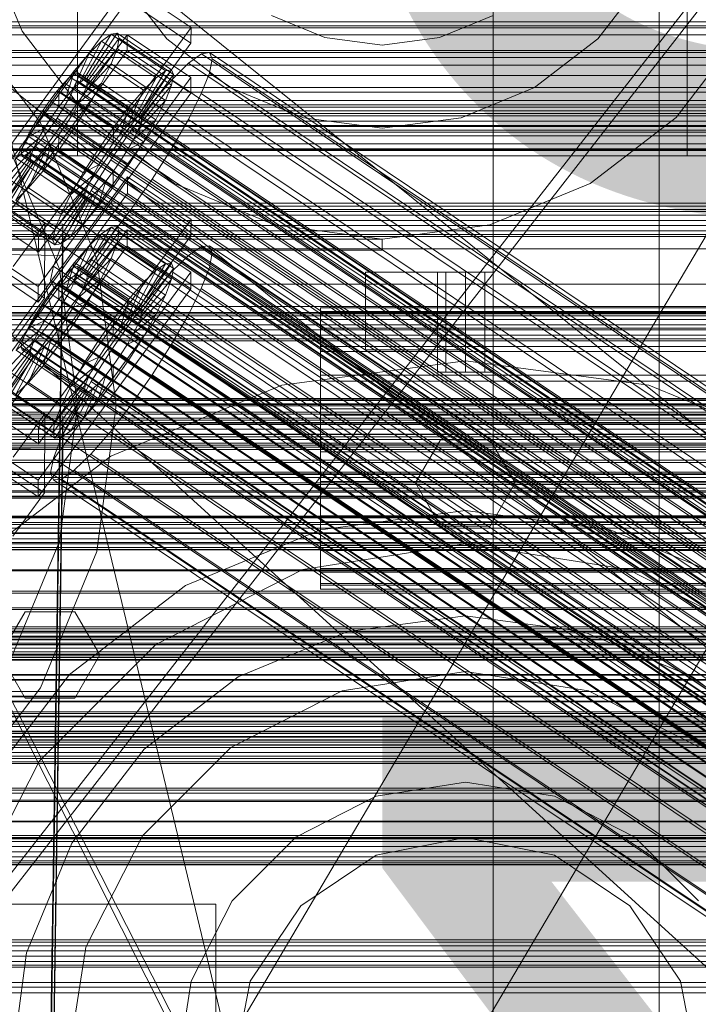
# Model space of a CAD drawing. Header units: millimetres. Extents: x -2233 to 65662, y -50530 to 6847.
# Tile 122 of 256: x -365 to -243, y -34238 to -34060. Entities that reach past the tile are written whole.
import ezdxf

# ---------------------------------------------------------------- set-up
doc = ezdxf.new("R2010")
doc.units = ezdxf.units.MM
for name, color, linetype, lineweight in [('COTAS_O', 1, 'Continuous', 0), ('frontal_briquetadora', 7, 'Continuous', 0), ('frontal_C01', 7, 'Continuous', 0), ('frontal_C02', 7, 'Continuous', 0), ('frontal_C03', 7, 'Continuous', 0), ('frontal_dosificador', 7, 'Continuous', 0), ('frontal_mezcladora', 7, 'Continuous', 0), ('frontal_secador', 7, 'Continuous', 0)]:
    doc.layers.add(name, color=color, linetype=linetype, lineweight=lineweight)
doc.dimstyles.new('R19_100', dxfattribs={"dimtxt": 250, "dimasz": 150, "dimexe": 150, "dimexo": 80, "dimgap": 100, "dimtad": 1, "dimtih": 1, "dimtoh": 1, "dimdsep": 46, "dimcen": 0.09, "dimadec": 0, "dimazin": 0, "dimtfac": 1, "dimtdec": 4, "dimtofl": 0, "dimtmove": 0, "dimatfit": 3, "dimfxl": 1, "dimtolj": 1, "dimtzin": 0, "dimarcsym": 0})

# ---------------------------------------------------------------- blocks, each defined once
blk = doc.blocks.new('DIM_R32_39')
at = {"layer": 'COTAS_O'}
for p, q in [((-1725, -33700), (-1575, -33655)), ((1725, -33700), (1575, -33655)), ((-1725, -34400), (-1725, -33700)), ((-1725, -33700), (1725, -33700)), ((-1725, -33700), (-1575, -33745)), ((1725, -33700), (1575, -33745)), ((1725, -34400), (1725, -33700))]:
    blk.add_line(p, q, dxfattribs=at)
blk.add_text('3450 O', height=250, dxfattribs=at).set_placement((0, -33600))
blk = doc.blocks.new('DIM_R32_42')
at = {"layer": 'COTAS_O'}
for p, q in [((-650, -33700), (50, -33700)), ((50, -33700), (5, -33850)), ((50, -34900), (50, -33700)), ((50, -33700), (95, -33850)), ((50, -34900), (5, -34750)), ((50, -34900), (95, -34750)), ((-650, -34900), (50, -34900))]:
    blk.add_line(p, q, dxfattribs=at)
blk.add_text('1200 O', height=250, rotation=90, dxfattribs=at).set_placement((-50, -34300))
blk = doc.blocks.new('DIM_R32_43')
at = {"layer": 'COTAS_O'}
for p, q in [((-650, -34200), (-500, -34155)), ((650, -34200), (500, -34155)), ((-650, -34900), (-650, -34200)), ((-650, -34200), (650, -34200)), ((-650, -34200), (-500, -34245)), ((650, -34200), (500, -34245)), ((650, -34900), (650, -34200))]:
    blk.add_line(p, q, dxfattribs=at)
blk.add_text('1300 O', height=250, dxfattribs=at).set_placement((0, -34100))

msp = doc.modelspace()

# ---------------------------------------------------------------- linework, layer by layer
at = {"layer": 'frontal_briquetadora'}
for p, q in [((-430, -33820), (-223.45, -34680)), ((-430, -34060), (-210, -34260)), ((-430, -34060), (-210, -34490)), ((-430, -34060), (-210, -34496)), ((-430, -34143), (-188, -34143)), ((-430, -34181.662), (-188, -34181.662))]:
    msp.add_line(p, q, dxfattribs=at)
at = {"layer": 'frontal_C01'}
for p, q in [((-250, -33252.594), (-250, -35948.128)), ((-250, -35952.922), (-250, -33257.389)), ((-373.501, -34091.812), (-345.969, -34054.1)), ((-345.969, -34054.1), (-334.501, -34061.808)), ((-345.981, -34056.923), (-373.513, -34094.634)), ((-334.513, -34064.63), (-345.981, -34056.923)), ((-334.501, -34061.808), (-362.033, -34099.519)), ((-334.501, -34061.808), (-334.513, -34064.63)), ((-373.539, -34100.844), (-346.008, -34063.133)), ((-354.71, -34071.852), (-350.645, -34064.301)), ((-353.892, -34071.255), (-348.918, -34063.039)), ((-353.378, -34071.161), (-347.835, -34062.842)), ((-353.205, -34071.577), (-347.47, -34063.721)), ((-350.645, -34064.301), (-352.899, -34066.54)), ((-348.918, -34063.039), (-350.645, -34064.301)), ((-350.645, -34064.301), (-340.816, -34070.907)), ((-347.835, -34062.842), (-348.918, -34063.039)), ((-348.918, -34063.039), (-339.088, -34069.646)), ((-347.847, -34065.618), (-347.47, -34063.721)), ((-347.835, -34062.842), (-338.005, -34069.448)), ((-347.47, -34063.721), (-347.835, -34062.842)), ((-347.47, -34063.721), (-337.64, -34070.327)), ((-346.02, -34065.955), (-346.008, -34063.133)), ((-346.008, -34063.133), (-334.539, -34070.84)), ((-346.02, -34065.955), (-373.551, -34103.666)), ((-362.045, -34102.342), (-334.513, -34064.63)), ((-353.384, -34072.476), (-347.847, -34065.618)), ((-348.941, -34068.402), (-347.847, -34065.618)), ((-347.847, -34065.618), (-338.017, -34072.224)), ((-334.551, -34073.662), (-346.02, -34065.955)), ((-355.777, -34072.913), (-352.899, -34066.54)), ((-352.899, -34066.54), (-355.525, -34069.605)), ((-352.899, -34066.54), (-343.069, -34073.147)), ((-332.629, -34066.59), (-334.938, -34068.277)), ((-331.181, -34066.326), (-332.629, -34066.59)), ((-332.629, -34066.59), (-148.32, -34190.459)), ((-331.197, -34070.037), (-330.692, -34067.501)), ((-330.692, -34067.501), (-331.181, -34066.326)), ((-331.181, -34066.326), (-146.872, -34190.195)), ((-330.692, -34067.501), (-146.383, -34191.37)), ((-355.525, -34069.605), (-358.345, -34073.285)), ((-357.021, -34074.364), (-355.525, -34069.605)), ((-355.525, -34069.605), (-345.695, -34076.211)), ((-353.902, -34073.795), (-348.941, -34068.402)), ((-350.678, -34071.885), (-348.941, -34068.402)), ((-348.941, -34068.402), (-339.111, -34075.009)), ((-339.088, -34069.646), (-344.062, -34077.861)), ((-338.005, -34069.448), (-343.549, -34077.767)), ((-340.816, -34070.907), (-339.088, -34069.646)), ((-339.088, -34069.646), (-338.005, -34069.448)), ((-338.005, -34069.448), (-337.64, -34070.327)), ((-334.938, -34068.277), (-337.95, -34071.27)), ((-334.938, -34068.277), (-150.629, -34192.146)), ((-334.539, -34070.84), (-362.071, -34108.551)), ((-356.348, -34070.751), (-357.415, -34071.812)), ((-355.53, -34070.154), (-356.348, -34070.751)), ((-356.348, -34070.751), (-142.549, -34214.439)), ((-355.541, -34072.694), (-355.022, -34071.375)), ((-355.017, -34070.06), (-355.53, -34070.154)), ((-355.53, -34070.154), (-141.731, -34213.842)), ((-355.022, -34071.375), (-354.844, -34070.476)), ((-355.022, -34071.375), (-141.224, -34215.063)), ((-354.844, -34070.476), (-355.017, -34070.06)), ((-355.017, -34070.06), (-141.218, -34213.748)), ((-354.844, -34070.476), (-141.045, -34214.165)), ((-354.71, -34071.852), (-353.892, -34071.255)), ((-353.892, -34071.255), (-353.378, -34071.161)), ((-344.062, -34077.861), (-353.892, -34071.255)), ((-353.205, -34071.577), (-353.384, -34072.476)), ((-343.549, -34077.767), (-353.378, -34071.161)), ((-353.378, -34071.161), (-353.205, -34071.577)), ((-343.376, -34078.184), (-353.205, -34071.577)), ((-340.816, -34070.907), (-344.88, -34078.459)), ((-337.64, -34070.327), (-343.376, -34078.184)), ((-343.069, -34073.147), (-340.816, -34070.907)), ((-337.95, -34071.27), (-341.461, -34075.367)), ((-337.64, -34070.327), (-338.017, -34072.224)), ((-337.95, -34071.27), (-153.641, -34195.139)), ((-334.539, -34070.84), (-334.551, -34073.662)), ((-332.659, -34073.759), (-331.197, -34070.037)), ((-331.197, -34070.037), (-146.887, -34193.906)), ((-358.345, -34073.285), (-361.166, -34077.332)), ((-358.659, -34073.263), (-359.995, -34075.007)), ((-357.415, -34071.812), (-358.659, -34073.263)), ((-358.659, -34073.263), (-144.861, -34216.952)), ((-358.345, -34073.285), (-358.357, -34076.108)), ((-348.515, -34079.892), (-358.345, -34073.285)), ((-357.415, -34071.812), (-143.617, -34215.5)), ((-357.021, -34074.364), (-355.777, -34072.913)), ((-356.363, -34074.344), (-355.541, -34072.694)), ((-355.777, -34072.913), (-354.71, -34071.852)), ((-345.947, -34079.519), (-355.777, -34072.913)), ((-355.541, -34072.694), (-141.742, -34216.382)), ((-354.725, -34075.445), (-350.678, -34071.885)), ((-344.88, -34078.459), (-354.71, -34071.852)), ((-353.384, -34072.476), (-353.902, -34073.795)), ((-343.554, -34079.082), (-353.384, -34072.476)), ((-352.938, -34075.829), (-350.678, -34071.885)), ((-350.678, -34071.885), (-340.848, -34078.491)), ((-343.069, -34073.147), (-345.947, -34079.519)), ((-345.695, -34076.211), (-343.069, -34073.147)), ((-338.017, -34072.224), (-343.554, -34079.082)), ((-338.017, -34072.224), (-339.111, -34075.009)), ((-362.083, -34111.374), (-334.551, -34073.662)), ((-359.995, -34075.007), (-361.332, -34076.924)), ((-146.196, -34218.695), (-359.995, -34075.007)), ((-358.357, -34076.108), (-357.021, -34074.364)), ((-357.434, -34076.212), (-356.363, -34074.344)), ((-347.191, -34080.971), (-357.021, -34074.364)), ((-356.363, -34074.344), (-142.565, -34218.032)), ((-353.902, -34073.795), (-354.725, -34075.445)), ((-344.073, -34080.401), (-353.902, -34073.795)), ((-339.111, -34075.009), (-344.073, -34080.401)), ((-339.111, -34075.009), (-340.848, -34078.491)), ((-334.981, -34078.415), (-332.659, -34073.759)), ((-332.659, -34073.759), (-148.35, -34197.629)), ((-361.332, -34076.924), (-362.578, -34078.883)), ((-361.332, -34076.924), (-147.533, -34220.612)), ((-359.693, -34078.025), (-358.357, -34076.108)), ((-358.68, -34078.171), (-357.434, -34076.212)), ((-358.357, -34076.108), (-348.527, -34082.714)), ((-357.434, -34076.212), (-143.635, -34219.9)), ((-354.725, -34075.445), (-355.796, -34077.313)), ((-355.796, -34077.313), (-352.938, -34075.829)), ((-355.569, -34079.965), (-352.938, -34075.829)), ((-344.895, -34082.051), (-354.725, -34075.445)), ((-352.938, -34075.829), (-343.108, -34082.435)), ((-348.515, -34079.892), (-345.695, -34076.211)), ((-345.695, -34076.211), (-347.191, -34080.971)), ((-341.461, -34075.367), (-345.231, -34080.288)), ((-341.461, -34075.367), (-157.152, -34199.236)), ((-361.166, -34077.332), (-363.797, -34081.468)), ((-359.693, -34078.025), (-361.166, -34077.332)), ((-361.166, -34077.332), (-351.336, -34083.938)), ((-360.939, -34079.984), (-359.693, -34078.025)), ((-360.017, -34080.087), (-358.68, -34078.171)), ((-349.863, -34084.631), (-359.693, -34078.025)), ((-358.68, -34078.171), (-144.881, -34221.859)), ((-355.796, -34077.313), (-357.042, -34079.272)), ((-345.966, -34083.919), (-355.796, -34077.313)), ((-344.88, -34078.459), (-345.947, -34079.519)), ((-340.848, -34078.491), (-344.895, -34082.051)), ((-344.062, -34077.861), (-344.88, -34078.459)), ((-343.549, -34077.767), (-344.062, -34077.861)), ((-343.554, -34079.082), (-343.376, -34078.184)), ((-343.376, -34078.184), (-343.549, -34077.767)), ((-340.848, -34078.491), (-343.108, -34082.435)), ((-338.003, -34083.688), (-334.981, -34078.415)), ((-334.981, -34078.415), (-150.672, -34202.285)), ((-360.939, -34079.984), (-363.797, -34081.468)), ((-362.578, -34078.883), (-363.648, -34080.751)), ((-362.578, -34078.883), (-148.779, -34222.571)), ((-362.01, -34081.852), (-360.939, -34079.984)), ((-361.352, -34081.831), (-360.017, -34080.087)), ((-351.109, -34086.59), (-360.939, -34079.984)), ((-360.017, -34080.087), (-146.218, -34223.776)), ((-358.39, -34084.011), (-355.569, -34079.965)), ((-357.042, -34079.272), (-358.378, -34081.189)), ((-357.042, -34079.272), (-355.569, -34079.965)), ((-347.212, -34085.878), (-357.042, -34079.272)), ((-355.569, -34079.965), (-345.739, -34086.571)), ((-351.336, -34083.938), (-348.515, -34079.892)), ((-345.231, -34080.288), (-349.002, -34085.697)), ((-348.527, -34082.714), (-348.515, -34079.892)), ((-345.947, -34079.519), (-347.191, -34080.971)), ((-160.922, -34204.157), (-345.231, -34080.288)), ((-344.895, -34082.051), (-344.073, -34080.401)), ((-344.073, -34080.401), (-343.554, -34079.082)), ((-363.797, -34081.468), (-366.057, -34085.411)), ((-362.01, -34081.852), (-366.057, -34085.411)), ((-363.648, -34080.751), (-364.471, -34082.401)), ((-363.797, -34081.468), (-353.967, -34088.074)), ((-363.648, -34080.751), (-149.85, -34224.439)), ((-362.833, -34083.502), (-362.01, -34081.852)), ((-362.596, -34083.283), (-361.352, -34081.831)), ((-352.18, -34088.458), (-362.01, -34081.852)), ((-361.352, -34081.831), (-147.554, -34225.519)), ((-358.378, -34081.189), (-359.714, -34082.932)), ((-358.378, -34081.189), (-358.39, -34084.011)), ((-348.548, -34087.795), (-358.378, -34081.189)), ((-347.191, -34080.971), (-348.527, -34082.714)), ((-345.966, -34083.919), (-344.895, -34082.051)), ((-362.833, -34083.502), (-367.794, -34088.894)), ((-364.989, -34083.72), (-365.168, -34084.618)), ((-364.471, -34082.401), (-364.989, -34083.72)), ((-364.989, -34083.72), (-151.191, -34227.408)), ((-364.471, -34082.401), (-150.672, -34226.089)), ((-363.664, -34084.343), (-362.596, -34083.283)), ((-363.351, -34084.821), (-362.833, -34083.502)), ((-353.003, -34090.108), (-362.833, -34083.502)), ((-362.596, -34083.283), (-148.798, -34226.971)), ((-359.714, -34082.932), (-361.21, -34087.692)), ((-361.21, -34087.692), (-358.39, -34084.011)), ((-359.714, -34082.932), (-360.958, -34084.384)), ((-349.884, -34089.538), (-359.714, -34082.932)), ((-358.39, -34084.011), (-348.56, -34090.617)), ((-353.967, -34088.074), (-351.336, -34083.938)), ((-351.336, -34083.938), (-349.863, -34084.631)), ((-348.527, -34082.714), (-349.863, -34084.631)), ((-347.212, -34085.878), (-345.966, -34083.919)), ((-343.108, -34082.435), (-345.966, -34083.919)), ((-343.108, -34082.435), (-345.739, -34086.571)), ((-341.52, -34089.217), (-338.003, -34083.688)), ((-338.003, -34083.688), (-153.694, -34207.557)), ((-363.53, -34085.719), (-369.265, -34093.576)), ((-363.351, -34084.821), (-368.888, -34091.679)), ((-362.025, -34085.444), (-366.09, -34092.996)), ((-366.057, -34085.411), (-356.228, -34092.018)), ((-365.168, -34084.618), (-364.995, -34085.035)), ((-365.168, -34084.618), (-151.369, -34228.306)), ((-364.995, -34085.035), (-364.482, -34084.941)), ((-364.995, -34085.035), (-151.196, -34228.723)), ((-364.482, -34084.941), (-363.664, -34084.343)), ((-364.482, -34084.941), (-150.683, -34228.629)), ((-360.958, -34084.384), (-363.836, -34090.756)), ((-363.664, -34084.343), (-149.865, -34228.032)), ((-363.53, -34085.719), (-363.351, -34084.821)), ((-363.357, -34086.136), (-363.53, -34085.719)), ((-353.7, -34092.326), (-363.53, -34085.719)), ((-353.521, -34091.427), (-363.351, -34084.821)), ((-362.025, -34085.444), (-362.843, -34086.042)), ((-360.958, -34084.384), (-362.025, -34085.444)), ((-352.196, -34092.051), (-362.025, -34085.444)), ((-351.128, -34090.99), (-360.958, -34084.384)), ((-349.002, -34085.697), (-352.519, -34091.226)), ((-349.863, -34084.631), (-351.109, -34086.59)), ((-349.002, -34085.697), (-164.693, -34209.566)), ((-363.357, -34086.136), (-368.9, -34094.455)), ((-362.843, -34086.042), (-367.817, -34094.257)), ((-362.843, -34086.042), (-363.357, -34086.136)), ((-353.527, -34092.742), (-363.357, -34086.136)), ((-353.014, -34092.648), (-362.843, -34086.042)), ((-353.967, -34088.074), (-351.109, -34086.59)), ((-351.109, -34086.59), (-352.18, -34088.458)), ((-345.739, -34086.571), (-348.56, -34090.617)), ((-348.548, -34087.795), (-347.212, -34085.878)), ((-345.739, -34086.571), (-347.212, -34085.878)), ((-367.794, -34088.894), (-357.964, -34095.501)), ((-363.836, -34090.756), (-361.21, -34087.692)), ((-361.21, -34087.692), (-351.38, -34094.298)), ((-356.228, -34092.018), (-353.967, -34088.074)), ((-356.228, -34092.018), (-352.18, -34088.458)), ((-352.18, -34088.458), (-353.003, -34090.108)), ((-349.884, -34089.538), (-348.548, -34087.795)), ((-348.56, -34090.617), (-348.548, -34087.795)), ((-345.291, -34094.626), (-341.52, -34089.217)), ((-341.52, -34089.217), (-157.211, -34213.086)), ((-372.35, -34089.394), (-360.882, -34097.101)), ((-366.09, -34092.996), (-363.836, -34090.756)), ((-363.836, -34090.756), (-354.006, -34097.363)), ((-357.964, -34095.501), (-353.003, -34090.108)), ((-354.006, -34097.363), (-351.128, -34090.99)), ((-353.003, -34090.108), (-353.521, -34091.427)), ((-352.196, -34092.051), (-351.128, -34090.99)), ((-351.38, -34094.298), (-349.884, -34089.538)), ((-348.56, -34090.617), (-351.38, -34094.298)), ((-351.128, -34090.99), (-349.884, -34089.538)), ((-362.033, -34099.519), (-373.501, -34091.812)), ((-368.888, -34091.679), (-359.058, -34098.285)), ((-359.436, -34100.182), (-353.7, -34092.326)), ((-359.07, -34101.061), (-353.527, -34092.742)), ((-359.058, -34098.285), (-353.521, -34091.427)), ((-357.987, -34100.864), (-353.014, -34092.648)), ((-357.964, -34095.501), (-356.228, -34092.018)), ((-356.26, -34099.602), (-352.196, -34092.051)), ((-352.519, -34091.226), (-355.541, -34096.498)), ((-353.521, -34091.427), (-353.7, -34092.326)), ((-353.7, -34092.326), (-353.527, -34092.742)), ((-353.527, -34092.742), (-353.014, -34092.648)), ((-353.014, -34092.648), (-352.196, -34092.051)), ((-352.519, -34091.226), (-168.21, -34215.095)), ((-373.513, -34094.634), (-362.045, -34102.342)), ((-369.265, -34093.576), (-359.436, -34100.182)), ((-368.9, -34094.455), (-359.07, -34101.061)), ((-367.817, -34094.257), (-357.987, -34100.864)), ((-366.09, -34092.996), (-356.26, -34099.602)), ((-351.38, -34094.298), (-354.006, -34097.363)), ((-349.061, -34099.547), (-345.291, -34094.626)), ((-345.291, -34094.626), (-160.982, -34218.495)), ((-359.058, -34098.285), (-357.964, -34095.501)), ((-375.644, -34097.077), (-357.646, -34097.321)), ((-360.882, -34097.101), (-366.618, -34104.958)), ((-360.882, -34097.101), (-360.939, -34110.649)), ((-357.646, -34097.321), (-360.514, -34291.696)), ((-355.541, -34096.498), (-357.863, -34101.154)), ((-357.646, -34097.321), (-357.646, -34102.966)), ((-354.006, -34097.363), (-356.26, -34099.602)), ((-355.541, -34096.498), (-171.232, -34220.367)), ((-362.045, -34102.342), (-362.033, -34099.519)), ((-359.436, -34100.182), (-359.058, -34098.285)), ((-356.26, -34099.602), (-357.987, -34100.864)), ((-352.572, -34103.643), (-349.061, -34099.547)), ((-349.061, -34099.547), (-164.752, -34223.416)), ((-362.071, -34108.551), (-373.539, -34100.844)), ((-359.07, -34101.061), (-359.436, -34100.182)), ((-357.863, -34101.154), (-359.326, -34104.877)), ((-357.987, -34100.864), (-359.07, -34101.061)), ((-357.863, -34101.154), (-173.554, -34225.023)), ((-357.646, -34102.966), (-375.644, -34102.722)), ((-360.939, -34110.649), (-372.408, -34102.942)), ((-360.514, -34297.342), (-357.646, -34102.966)), ((-373.551, -34103.666), (-362.083, -34111.374)), ((-359.326, -34104.877), (-359.83, -34107.412)), ((-359.326, -34104.877), (-175.016, -34228.746)), ((-355.584, -34106.637), (-352.572, -34103.643)), ((-352.572, -34103.643), (-168.263, -34227.513)), ((-357.893, -34108.323), (-355.584, -34106.637)), ((-355.584, -34106.637), (-171.275, -34230.506)), ((-362.083, -34111.374), (-362.071, -34108.551)), ((-359.83, -34107.412), (-359.341, -34108.588)), ((-359.83, -34107.412), (-175.521, -34231.282)), ((-359.341, -34108.588), (-357.893, -34108.323)), ((-359.341, -34108.588), (-175.032, -34232.457)), ((-357.893, -34108.323), (-173.584, -34232.193)), ((-366.675, -34118.506), (-360.939, -34110.649)), ((-311.15, -34113.408), (-311.15, -34112.383)), ((-311.15, -34112.383), (-311.15, -34113.088)), ((-311.15, -34112.383), (311.15, -34112.383)), ((-311.15, -34113.088), (-311.15, -34115.476)), ((-311.15, -34113.088), (311.15, -34113.088)), ((-311.15, -34116.094), (-311.15, -34113.408)), ((-311.15, -34113.408), (311.15, -34113.408)), ((-311.15, -34115.476), (-311.15, -34119.383)), ((-311.15, -34115.476), (311.15, -34115.476)), ((-311.15, -34120.258), (-311.15, -34116.094)), ((-311.15, -34116.094), (311.15, -34116.094)), ((-311.15, -34119.383), (-311.15, -34124.544)), ((-311.15, -34119.383), (311.15, -34119.383)), ((-311.15, -34125.615), (-311.15, -34120.258)), ((-311.15, -34120.258), (311.15, -34120.258)), ((-311.15, -34124.544), (-311.15, -34130.606)), ((-311.15, -34124.544), (311.15, -34124.544)), ((-311.15, -34131.801), (-311.15, -34125.615)), ((-311.15, -34125.615), (311.15, -34125.615)), ((-440, -34128.778), (440, -34128.778)), ((-440, -34129.028), (440, -34129.028)), ((-440, -34129.142), (440, -34129.142)), ((-440, -34129.874), (440, -34129.874)), ((-440, -34130.093), (440, -34130.093)), ((-440, -34131.259), (440, -34131.259)), ((-440, -34131.568), (440, -34131.568)), ((-311.15, -34130.606), (-311.15, -34137.157)), ((311.15, -34130.606), (-311.15, -34130.606)), ((-311.15, -34138.394), (-311.15, -34131.801)), ((-311.15, -34131.801), (311.15, -34131.801)), ((-440, -34133.087), (440, -34133.087)), ((-440, -34133.467), (440, -34133.467)), ((440, -34135.235), (-440, -34135.235)), ((-440, -34135.658), (440, -34135.658)), ((-311.15, -34137.157), (-311.15, -34143.75)), ((-311.15, -34137.157), (311.15, -34137.157)), ((-440, -34137.556), (440, -34137.556)), ((-440, -34137.995), (440, -34137.995)), ((-311.15, -34144.945), (-311.15, -34138.394)), ((-311.15, -34138.394), (311.15, -34138.394)), ((-440, -34139.893), (440, -34139.893)), ((-440, -34140.316), (440, -34140.316)), ((-440, -34142.085), (440, -34142.085)), ((-440, -34142.464), (440, -34142.464)), ((-440, -34143.983), (440, -34143.983)), ((-440, -34144.293), (440, -34144.293)), ((-311.15, -34143.75), (-311.15, -34149.936)), ((-311.15, -34143.75), (311.15, -34143.75)), ((-440, -34145.458), (440, -34145.458)), ((-440, -34145.677), (440, -34145.677)), ((-311.15, -34151.007), (-311.15, -34144.945)), ((-311.15, -34144.945), (311.15, -34144.945)), ((-440, -34146.41), (440, -34146.41)), ((-440, -34146.523), (440, -34146.523)), ((-440, -34146.773), (440, -34146.773)), ((-311.15, -34149.936), (-311.15, -34155.294)), ((-311.15, -34149.936), (311.15, -34149.936)), ((-311.15, -34156.168), (-311.15, -34151.007)), ((-311.15, -34151.007), (311.15, -34151.007)), ((-311.15, -34155.294), (-311.15, -34159.457)), ((-311.15, -34155.294), (311.15, -34155.294)), ((-311.15, -34160.075), (-311.15, -34156.168)), ((-311.15, -34156.168), (311.15, -34156.168)), ((-311.15, -34159.457), (-311.15, -34162.143)), ((-311.15, -34159.457), (311.15, -34159.457)), ((-311.15, -34162.463), (-311.15, -34160.075)), ((-311.15, -34160.075), (311.15, -34160.075)), ((-311.15, -34162.143), (-311.15, -34163.168)), ((-311.15, -34162.143), (311.15, -34162.143)), ((-311.15, -34163.168), (-311.15, -34162.463)), ((-311.15, -34162.463), (311.15, -34162.463)), ((-311.15, -34163.168), (311.15, -34163.168))]:
    msp.add_line(p, q, dxfattribs=at)
at = {"layer": 'frontal_C02'}
for p, q in [((-250, -32921.727), (-250, -35767.183)), ((-250, -35771.953), (-250, -32926.497)), ((-446.358, -34445.904), (-186.358, -34005.904)), ((-413.642, -34465.236), (-153.642, -34025.236)), ((-373.501, -34126.3), (-345.969, -34088.777)), ((-345.981, -34091.758), (-345.969, -34088.777)), ((-345.969, -34088.777), (-334.501, -34096.446)), ((-345.981, -34091.758), (-373.513, -34129.28)), ((-334.513, -34099.427), (-345.981, -34091.758)), ((-334.501, -34096.446), (-362.033, -34133.969)), ((-334.501, -34096.446), (-334.513, -34099.427)), ((-353.892, -34106.129), (-348.918, -34097.869)), ((-353.378, -34106.073), (-347.835, -34097.751)), ((-348.918, -34097.869), (-350.645, -34099.057)), ((-347.835, -34097.751), (-348.918, -34097.869)), ((-348.918, -34097.869), (-339.088, -34104.443)), ((-347.835, -34097.751), (-338.005, -34104.325)), ((-347.47, -34098.711), (-347.835, -34097.751)), ((-373.539, -34135.837), (-346.008, -34098.315)), ((-362.045, -34136.949), (-334.513, -34099.427)), ((-354.71, -34106.692), (-350.645, -34099.057)), ((-353.205, -34106.528), (-347.47, -34098.711)), ((-350.645, -34099.057), (-352.899, -34101.233)), ((-350.645, -34099.057), (-340.816, -34105.63)), ((-347.847, -34100.683), (-347.47, -34098.711)), ((-347.47, -34098.711), (-337.64, -34105.284)), ((-346.02, -34101.295), (-346.008, -34098.315)), ((-346.008, -34098.315), (-334.539, -34105.984)), ((-346.02, -34101.295), (-373.551, -34138.818)), ((-355.777, -34107.723), (-352.899, -34101.233)), ((-352.899, -34101.233), (-355.525, -34104.249)), ((-353.384, -34107.462), (-347.847, -34100.683)), ((-352.899, -34101.233), (-343.069, -34107.806)), ((-348.941, -34103.532), (-347.847, -34100.683)), ((-347.847, -34100.683), (-338.017, -34107.256)), ((-334.551, -34108.964), (-346.02, -34101.295)), ((-332.629, -34101.347), (-334.938, -34102.935)), ((-331.181, -34101.19), (-332.629, -34101.347)), ((-332.629, -34101.347), (-148.32, -34224.602)), ((-330.692, -34102.473), (-331.181, -34101.19)), ((-331.181, -34101.19), (-146.872, -34224.444)), ((-353.902, -34108.812), (-348.941, -34103.532)), ((-350.678, -34107.065), (-348.941, -34103.532)), ((-348.941, -34103.532), (-339.111, -34110.106)), ((-334.938, -34102.935), (-337.95, -34105.844)), ((-334.938, -34102.935), (-150.629, -34226.19)), ((-331.197, -34105.109), (-330.692, -34102.473)), ((-330.692, -34102.473), (-146.383, -34225.727)), ((-355.525, -34104.249), (-358.345, -34107.9)), ((-357.021, -34109.151), (-355.525, -34104.249)), ((-355.53, -34105.034), (-356.348, -34105.596)), ((-355.017, -34104.978), (-355.53, -34105.034)), ((-355.53, -34105.034), (-141.731, -34248.009)), ((-355.525, -34104.249), (-345.695, -34110.823)), ((-354.844, -34105.432), (-355.017, -34104.978)), ((-355.017, -34104.978), (-141.218, -34247.953)), ((-339.088, -34104.443), (-344.062, -34112.703)), ((-338.005, -34104.325), (-343.549, -34112.647)), ((-337.64, -34105.284), (-343.376, -34113.102)), ((-340.816, -34105.63), (-339.088, -34104.443)), ((-339.088, -34104.443), (-338.005, -34104.325)), ((-337.64, -34105.284), (-338.017, -34107.256)), ((-338.005, -34104.325), (-337.64, -34105.284)), ((-332.659, -34108.918), (-331.197, -34105.109)), ((-331.197, -34105.109), (-146.887, -34228.363)), ((-334.539, -34105.984), (-362.071, -34143.506)), ((-357.415, -34106.627), (-358.659, -34108.056)), ((-356.348, -34105.596), (-357.415, -34106.627)), ((-357.415, -34106.627), (-143.617, -34249.602)), ((-356.348, -34105.596), (-142.549, -34248.572)), ((-355.777, -34107.723), (-354.71, -34106.692)), ((-355.541, -34107.716), (-355.022, -34106.366)), ((-355.022, -34106.366), (-354.844, -34105.432)), ((-355.022, -34106.366), (-141.224, -34249.342)), ((-354.844, -34105.432), (-141.045, -34248.408)), ((-354.725, -34110.485), (-350.678, -34107.065)), ((-354.71, -34106.692), (-353.892, -34106.129)), ((-344.88, -34113.265), (-354.71, -34106.692)), ((-353.892, -34106.129), (-353.378, -34106.073)), ((-344.062, -34112.703), (-353.892, -34106.129)), ((-353.205, -34106.528), (-353.384, -34107.462)), ((-343.549, -34112.647), (-353.378, -34106.073)), ((-353.378, -34106.073), (-353.205, -34106.528)), ((-343.376, -34113.102), (-353.205, -34106.528)), ((-352.938, -34111.041), (-350.678, -34107.065)), ((-350.678, -34107.065), (-340.848, -34113.639)), ((-340.816, -34105.63), (-344.88, -34113.265)), ((-343.069, -34107.806), (-340.816, -34105.63)), ((-337.95, -34105.844), (-341.461, -34109.877)), ((-337.95, -34105.844), (-153.641, -34229.099)), ((-334.539, -34105.984), (-334.551, -34108.964)), ((-358.345, -34107.9), (-361.166, -34111.938)), ((-358.659, -34108.056), (-359.995, -34109.785)), ((-358.659, -34108.056), (-144.861, -34251.031)), ((-358.345, -34107.9), (-358.357, -34110.881)), ((-348.515, -34114.474), (-358.345, -34107.9)), ((-357.021, -34109.151), (-355.777, -34107.723)), ((-356.363, -34109.39), (-355.541, -34107.716)), ((-345.947, -34114.296), (-355.777, -34107.723)), ((-355.541, -34107.716), (-141.742, -34250.692)), ((-353.902, -34108.812), (-354.725, -34110.485)), ((-353.384, -34107.462), (-353.902, -34108.812)), ((-344.073, -34115.385), (-353.902, -34108.812)), ((-343.554, -34114.036), (-353.384, -34107.462)), ((-343.069, -34107.806), (-345.947, -34114.296)), ((-345.695, -34110.823), (-343.069, -34107.806)), ((-338.017, -34107.256), (-343.554, -34114.036)), ((-338.017, -34107.256), (-339.111, -34110.106)), ((-362.083, -34146.487), (-334.551, -34108.964)), ((-359.995, -34109.785), (-361.332, -34111.698)), ((-146.196, -34252.761), (-359.995, -34109.785)), ((-358.357, -34110.881), (-357.021, -34109.151)), ((-357.434, -34111.273), (-356.363, -34109.39)), ((-347.191, -34115.725), (-357.021, -34109.151)), ((-356.363, -34109.39), (-142.565, -34252.365)), ((-354.725, -34110.485), (-355.796, -34112.369)), ((-344.895, -34117.059), (-354.725, -34110.485)), ((-341.461, -34109.877), (-345.231, -34114.758)), ((-339.111, -34110.106), (-344.073, -34115.385)), ((-341.461, -34109.877), (-157.152, -34233.131)), ((-339.111, -34110.106), (-340.848, -34113.639)), ((-334.981, -34113.641), (-332.659, -34108.918)), ((-332.659, -34108.918), (-148.35, -34232.173)), ((-361.166, -34111.938), (-363.797, -34116.085)), ((-361.332, -34111.698), (-362.578, -34113.663)), ((-361.332, -34111.698), (-147.533, -34254.673)), ((-359.693, -34112.793), (-361.166, -34111.938)), ((-361.166, -34111.938), (-351.336, -34118.511)), ((-359.693, -34112.793), (-358.357, -34110.881)), ((-358.68, -34113.238), (-357.434, -34111.273)), ((-358.357, -34110.881), (-348.527, -34117.455)), ((-357.434, -34111.273), (-143.635, -34254.249)), ((-355.796, -34112.369), (-357.042, -34114.334)), ((-355.796, -34112.369), (-352.938, -34111.041)), ((-345.966, -34118.942), (-355.796, -34112.369)), ((-355.569, -34115.189), (-352.938, -34111.041)), ((-352.938, -34111.041), (-343.108, -34117.615)), ((-348.515, -34114.474), (-345.695, -34110.823)), ((-345.695, -34110.823), (-347.191, -34115.725)), ((-362.578, -34113.663), (-363.648, -34115.546)), ((-362.578, -34113.663), (-148.779, -34256.638)), ((-360.939, -34114.758), (-359.693, -34112.793)), ((-360.017, -34115.15), (-358.68, -34113.238)), ((-349.863, -34119.367), (-359.693, -34112.793)), ((-358.68, -34113.238), (-144.881, -34256.213)), ((-344.88, -34113.265), (-345.947, -34114.296)), ((-340.848, -34113.639), (-344.895, -34117.059)), ((-344.062, -34112.703), (-344.88, -34113.265)), ((-344.073, -34115.385), (-343.554, -34114.036)), ((-343.549, -34112.647), (-344.062, -34112.703)), ((-343.554, -34114.036), (-343.376, -34113.102)), ((-343.376, -34113.102), (-343.549, -34112.647)), ((-340.848, -34113.639), (-343.108, -34117.615)), ((-338.003, -34118.957), (-334.981, -34113.641)), ((-334.981, -34113.641), (-150.672, -34236.896)), ((-363.648, -34115.546), (-364.471, -34117.22)), ((-360.939, -34114.758), (-363.797, -34116.085)), ((-363.648, -34115.546), (-149.85, -34258.521)), ((-362.01, -34116.641), (-360.939, -34114.758)), ((-361.352, -34116.88), (-360.017, -34115.15)), ((-351.109, -34121.332), (-360.939, -34114.758)), ((-360.017, -34115.15), (-146.218, -34258.126)), ((-358.39, -34119.226), (-355.569, -34115.189)), ((-357.042, -34114.334), (-358.378, -34116.246)), ((-357.042, -34114.334), (-355.569, -34115.189)), ((-347.212, -34120.907), (-357.042, -34114.334)), ((-355.569, -34115.189), (-345.739, -34121.763)), ((-351.336, -34118.511), (-348.515, -34114.474)), ((-345.231, -34114.758), (-349.002, -34120.155)), ((-348.527, -34117.455), (-348.515, -34114.474)), ((-347.191, -34115.725), (-348.527, -34117.455)), ((-345.947, -34114.296), (-347.191, -34115.725)), ((-160.922, -34238.012), (-345.231, -34114.758)), ((-344.895, -34117.059), (-344.073, -34115.385)), ((-363.797, -34116.085), (-366.057, -34120.062)), ((-362.01, -34116.641), (-366.057, -34120.062)), ((-364.471, -34117.22), (-364.989, -34118.569)), ((-364.471, -34117.22), (-150.672, -34260.195)), ((-363.797, -34116.085), (-353.967, -34122.659)), ((-362.833, -34118.315), (-362.01, -34116.641)), ((-362.596, -34118.309), (-361.352, -34116.88)), ((-352.18, -34123.215), (-362.01, -34116.641)), ((-361.352, -34116.88), (-147.554, -34259.855)), ((-358.378, -34116.246), (-359.714, -34117.975)), ((-358.378, -34116.246), (-358.39, -34119.226)), ((-348.548, -34122.819), (-358.378, -34116.246)), ((-348.527, -34117.455), (-349.863, -34119.367)), ((-345.966, -34118.942), (-344.895, -34117.059)), ((-343.108, -34117.615), (-345.966, -34118.942)), ((-343.108, -34117.615), (-345.739, -34121.763)), ((-362.833, -34118.315), (-367.794, -34123.595)), ((-364.989, -34118.569), (-365.168, -34119.503)), ((-365.168, -34119.503), (-364.995, -34119.958)), ((-365.168, -34119.503), (-151.369, -34262.479)), ((-364.989, -34118.569), (-151.191, -34261.545)), ((-364.482, -34119.902), (-363.664, -34119.339)), ((-360.958, -34119.404), (-363.836, -34125.894)), ((-363.664, -34119.339), (-362.596, -34118.309)), ((-363.664, -34119.339), (-149.865, -34262.315)), ((-363.351, -34119.665), (-362.833, -34118.315)), ((-353.003, -34124.889), (-362.833, -34118.315)), ((-362.596, -34118.309), (-148.798, -34261.284)), ((-360.958, -34119.404), (-362.025, -34120.435)), ((-359.714, -34117.975), (-361.21, -34122.878)), ((-361.21, -34122.878), (-358.39, -34119.226)), ((-359.714, -34117.975), (-360.958, -34119.404)), ((-351.128, -34125.978), (-360.958, -34119.404)), ((-349.884, -34124.549), (-359.714, -34117.975)), ((-358.39, -34119.226), (-348.56, -34125.8)), ((-353.967, -34122.659), (-351.336, -34118.511)), ((-351.336, -34118.511), (-349.863, -34119.367)), ((-349.863, -34119.367), (-351.109, -34121.332)), ((-347.212, -34120.907), (-345.966, -34118.942)), ((-341.52, -34124.502), (-338.003, -34118.957)), ((-338.003, -34118.957), (-153.694, -34242.211)), ((-363.53, -34120.599), (-369.265, -34128.416)), ((-363.357, -34121.053), (-368.9, -34129.376)), ((-363.351, -34119.665), (-368.888, -34126.444)), ((-362.843, -34120.998), (-367.817, -34129.258)), ((-362.025, -34120.435), (-366.09, -34128.07)), ((-366.057, -34120.062), (-356.228, -34126.635)), ((-364.995, -34119.958), (-364.482, -34119.902)), ((-364.995, -34119.958), (-151.196, -34262.933)), ((-364.482, -34119.902), (-150.683, -34262.877)), ((-363.53, -34120.599), (-363.351, -34119.665)), ((-363.357, -34121.053), (-363.53, -34120.599)), ((-353.7, -34127.172), (-363.53, -34120.599)), ((-362.843, -34120.998), (-363.357, -34121.053)), ((-353.527, -34127.627), (-363.357, -34121.053)), ((-353.521, -34126.238), (-363.351, -34119.665)), ((-362.025, -34120.435), (-362.843, -34120.998)), ((-353.014, -34127.571), (-362.843, -34120.998)), ((-352.196, -34127.009), (-362.025, -34120.435)), ((-353.967, -34122.659), (-351.109, -34121.332)), ((-349.002, -34120.155), (-352.519, -34125.7)), ((-351.109, -34121.332), (-352.18, -34123.215)), ((-349.002, -34120.155), (-164.693, -34243.409)), ((-348.548, -34122.819), (-347.212, -34120.907)), ((-345.739, -34121.763), (-347.212, -34120.907)), ((-363.836, -34125.894), (-361.21, -34122.878)), ((-361.21, -34122.878), (-351.38, -34129.451)), ((-356.228, -34126.635), (-353.967, -34122.659)), ((-349.884, -34124.549), (-348.548, -34122.819)), ((-345.739, -34121.763), (-348.56, -34125.8)), ((-348.56, -34125.8), (-348.548, -34122.819)), ((-372.35, -34123.842), (-360.882, -34131.511)), ((-367.794, -34123.595), (-357.964, -34130.168)), ((-357.964, -34130.168), (-353.003, -34124.889)), ((-356.228, -34126.635), (-352.18, -34123.215)), ((-353.003, -34124.889), (-353.521, -34126.238)), ((-352.18, -34123.215), (-353.003, -34124.889)), ((-351.38, -34129.451), (-349.884, -34124.549)), ((-351.128, -34125.978), (-349.884, -34124.549)), ((-345.291, -34129.899), (-341.52, -34124.502)), ((-341.52, -34124.502), (-157.211, -34247.756)), ((-362.033, -34133.969), (-373.501, -34126.3)), ((-368.888, -34126.444), (-359.058, -34133.018)), ((-366.09, -34128.07), (-363.836, -34125.894)), ((-363.836, -34125.894), (-354.006, -34132.468)), ((-359.058, -34133.018), (-353.521, -34126.238)), ((-357.964, -34130.168), (-356.228, -34126.635)), ((-352.519, -34125.7), (-355.541, -34131.015)), ((-354.006, -34132.468), (-351.128, -34125.978)), ((-353.521, -34126.238), (-353.7, -34127.172)), ((-352.519, -34125.7), (-168.21, -34248.954)), ((-352.196, -34127.009), (-351.128, -34125.978)), ((-348.56, -34125.8), (-351.38, -34129.451)), ((-369.265, -34128.416), (-359.436, -34134.99)), ((-366.09, -34128.07), (-356.26, -34134.644)), ((-359.436, -34134.99), (-353.7, -34127.172)), ((-359.07, -34135.949), (-353.527, -34127.627)), ((-357.987, -34135.831), (-353.014, -34127.571)), ((-356.26, -34134.644), (-352.196, -34127.009)), ((-353.7, -34127.172), (-353.527, -34127.627)), ((-353.527, -34127.627), (-353.014, -34127.571)), ((-353.014, -34127.571), (-352.196, -34127.009)), ((-373.513, -34129.28), (-362.045, -34136.949)), ((-368.9, -34129.376), (-359.07, -34135.949)), ((-367.817, -34129.258), (-357.987, -34135.831)), ((-359.058, -34133.018), (-357.964, -34130.168)), ((-351.38, -34129.451), (-354.006, -34132.468)), ((-349.061, -34134.78), (-345.291, -34129.899)), ((-345.291, -34129.899), (-160.982, -34253.153)), ((-375.644, -34131.727), (-357.646, -34131.971)), ((-360.882, -34131.511), (-366.618, -34139.328)), ((-360.882, -34131.511), (-360.939, -34145.818)), ((-357.646, -34131.971), (-360.514, -34325.376)), ((-355.541, -34131.015), (-357.863, -34135.738)), ((-357.646, -34131.971), (-357.646, -34137.932)), ((-355.541, -34131.015), (-171.232, -34254.27)), ((-359.436, -34134.99), (-359.058, -34133.018)), ((-354.006, -34132.468), (-356.26, -34134.644)), ((-362.045, -34136.949), (-362.033, -34133.969)), ((-359.07, -34135.949), (-359.436, -34134.99)), ((-356.26, -34134.644), (-357.987, -34135.831)), ((-352.572, -34138.812), (-349.061, -34134.78)), ((-349.061, -34134.78), (-164.752, -34258.034)), ((-362.071, -34143.506), (-373.539, -34135.837)), ((-357.863, -34135.738), (-359.326, -34139.548)), ((-357.987, -34135.831), (-359.07, -34135.949)), ((-357.863, -34135.738), (-173.554, -34258.993)), ((-357.646, -34137.932), (-375.644, -34137.689)), ((-373.551, -34138.818), (-362.083, -34146.487)), ((-360.939, -34145.818), (-372.408, -34138.148)), ((-360.514, -34331.337), (-357.646, -34137.932)), ((-355.584, -34141.721), (-352.572, -34138.812)), ((-352.572, -34138.812), (-168.263, -34262.067)), ((-359.326, -34139.548), (-359.83, -34142.184)), ((-359.326, -34139.548), (-175.016, -34262.802)), ((-359.83, -34142.184), (-359.341, -34143.467)), ((-359.83, -34142.184), (-175.521, -34265.438)), ((-357.893, -34143.309), (-355.584, -34141.721)), ((-355.584, -34141.721), (-171.275, -34264.976)), ((-362.083, -34146.487), (-362.071, -34143.506)), ((-359.341, -34143.467), (-357.893, -34143.309)), ((-359.341, -34143.467), (-175.032, -34266.721)), ((-357.893, -34143.309), (-173.584, -34266.564)), ((-366.675, -34153.635), (-360.939, -34145.818)), ((-450, -34234.172), (450, -34234.172))]:
    msp.add_line(p, q, dxfattribs=at)
at = {"layer": 'frontal_C03'}
for p, q in [((1424.399, -35474.583), (-1405.601, -33199.271)), ((1405.601, -35497.963), (-1424.399, -33222.651)), ((1250, -34060.827), (-1250, -34060.827)), ((1250, -34061.493), (-1250, -34061.493)), ((1250, -34061.88), (-1250, -34061.88)), ((1250, -34075.803), (-1250, -34075.803)), ((1250, -34076.189), (-1250, -34076.189)), ((1250, -34076.855), (-1250, -34076.855)), ((-1250, -34077.787), (1250, -34077.787)), ((1250, -34078.729), (-1250, -34078.729)), ((1250, -34079.661), (-1250, -34079.661)), ((1250, -34080.327), (-1250, -34080.327)), ((1250, -34080.713), (-1250, -34080.713)), ((1250, -34094.637), (-1250, -34094.637)), ((1250, -34095.023), (-1250, -34095.023)), ((1250, -34095.689), (-1250, -34095.689)), ((-1250, -34096.621), (1250, -34096.621)), ((1250, -34097.563), (-1250, -34097.563)), ((1250, -34098.495), (-1250, -34098.495)), ((1250, -34099.161), (-1250, -34099.161)), ((1250, -34099.547), (-1250, -34099.547)), ((1250, -34113.471), (-1250, -34113.471)), ((1250, -34113.857), (-1250, -34113.857)), ((1250, -34114.523), (-1250, -34114.523)), ((-1250, -34115.455), (1250, -34115.455)), ((1250, -34116.397), (-1250, -34116.397)), ((1250, -34117.329), (-1250, -34117.329)), ((1250, -34117.995), (-1250, -34117.995)), ((1250, -34118.381), (-1250, -34118.381)), ((1250, -34132.305), (-1250, -34132.305)), ((1250, -34132.691), (-1250, -34132.691)), ((1250, -34133.357), (-1250, -34133.357)), ((-1250, -34134.289), (1250, -34134.289)), ((1250, -34135.231), (-1250, -34135.231)), ((1250, -34136.163), (-1250, -34136.163)), ((1250, -34136.829), (-1250, -34136.829)), ((1250, -34137.215), (-1250, -34137.215)), ((1250, -34150.069), (-1250, -34150.069)), ((1250, -34150.155), (-1250, -34150.155)), ((1250, -34151.138), (-1250, -34151.138)), ((1250, -34151.525), (-1250, -34151.525)), ((1250, -34152.191), (-1250, -34152.191)), ((-1250, -34153.123), (1250, -34153.123)), ((1250, -34154.065), (-1250, -34154.065)), ((1250, -34154.768), (-1250, -34154.768)), ((1250, -34154.997), (-1250, -34154.997)), ((1250, -34155.013), (-1250, -34155.013)), ((1250, -34155.663), (-1250, -34155.663)), ((1250, -34156.026), (-1250, -34156.026)), ((1250, -34156.049), (-1250, -34156.049)), ((1250, -34156.093), (-1250, -34156.093)), ((1250, -34159.696), (-1250, -34159.696)), ((1250, -34159.887), (-1250, -34159.887)), ((1250, -34163.536), (-1250, -34163.536)), ((1250, -34163.902), (-1250, -34163.902)), ((1250, -34166.546), (-1250, -34166.546)), ((1250, -34166.832), (-1250, -34166.832)), ((1496, -34170.757), (-1496, -34170.757)), ((1496, -34170.784), (-1496, -34170.784)), ((1250, -34169.972), (-1250, -34169.972)), ((1250, -34170.359), (-1250, -34170.359)), ((1250, -34171.024), (-1250, -34171.024)), ((1496, -34171.676), (-1496, -34171.676)), ((1496, -34171.703), (-1496, -34171.703)), ((1496, -34172.225), (-1496, -34172.225)), ((1496, -34172.302), (-1496, -34172.302)), ((-1250, -34171.957), (1250, -34171.957)), ((1496, -34173.144), (-1496, -34173.144)), ((1496, -34173.22), (-1496, -34173.22)), ((1250, -34172.898), (-1250, -34172.898)), ((1250, -34173.831), (-1250, -34173.831)), ((1250, -34174.497), (-1250, -34174.497)), ((1496, -34174.965), (-1496, -34174.965)), ((1496, -34175.08), (-1496, -34175.08)), ((1496, -34175.884), (-1496, -34175.884)), ((1496, -34175.998), (-1496, -34175.998)), ((1250, -34174.883), (-1250, -34174.883)), ((1250, -34175.038), (-1250, -34175.038)), ((-1250, -34175.47), (1250, -34175.47)), ((1250, -34175.532), (-1250, -34175.532)), ((-1250, -34175.87), (1250, -34175.87)), ((1496, -34178.56), (-1496, -34178.56)), ((-1496, -34178.695), (1496, -34178.695)), ((1496, -34179.478), (-1496, -34179.478)), ((-1496, -34179.613), (1496, -34179.613)), ((1496, -34182.461), (-1496, -34182.461)), ((1496, -34182.596), (-1496, -34182.596)), ((1496, -34183.38), (-1496, -34183.38)), ((1496, -34183.515), (-1496, -34183.515)), ((1250, -34185.287), (-1250, -34185.287)), ((1496, -34186.076), (-1496, -34186.076)), ((1496, -34186.191), (-1496, -34186.191)), ((1496, -34186.995), (-1496, -34186.995)), ((1250, -34185.624), (-1250, -34185.624)), ((1496, -34187.109), (-1496, -34187.109)), ((1496, -34188.854), (-1496, -34188.854)), ((1250, -34187.524), (-1250, -34187.524)), ((1250, -34187.955), (-1250, -34187.955)), ((1250, -34188.806), (-1250, -34188.806)), ((1496, -34188.931), (-1496, -34188.931)), ((1496, -34189.773), (-1496, -34189.773)), ((1496, -34189.849), (-1496, -34189.849)), ((1496, -34190.372), (-1496, -34190.372)), ((1496, -34190.399), (-1496, -34190.399)), ((1250, -34189.192), (-1250, -34189.192)), ((1250, -34189.858), (-1250, -34189.858)), ((1496, -34191.291), (-1496, -34191.291)), ((1496, -34191.318), (-1496, -34191.318)), ((-1250, -34190.791), (1250, -34190.791)), ((1250, -34191.732), (-1250, -34191.732)), ((1250, -34192.665), (-1250, -34192.665)), ((1250, -34193.331), (-1250, -34193.331)), ((1250, -34193.717), (-1250, -34193.717)), ((1250, -34194.324), (-1250, -34194.324)), ((1250, -34194.61), (-1250, -34194.61)), ((1250, -34199.092), (-1250, -34199.092)), ((1250, -34199.458), (-1250, -34199.458)), ((1250, -34201.269), (-1250, -34201.269)), ((1250, -34201.46), (-1250, -34201.46)), ((1250, -34205.064), (-1250, -34205.064)), ((1250, -34205.131), (-1250, -34205.131)), ((1250, -34207.64), (-1250, -34207.64)), ((1250, -34207.981), (-1250, -34207.981)), ((1250, -34208.026), (-1250, -34208.026)), ((1250, -34208.225), (-1250, -34208.225)), ((1250, -34208.692), (-1250, -34208.692)), ((-1250, -34209.625), (1250, -34209.625)), ((1250, -34210.566), (-1250, -34210.566)), ((1250, -34211.499), (-1250, -34211.499)), ((1250, -34212.164), (-1250, -34212.164)), ((1250, -34212.551), (-1250, -34212.551)), ((1250, -34212.838), (-1250, -34212.838)), ((1250, -34212.924), (-1250, -34212.924)), ((1250, -34226.474), (-1250, -34226.474)), ((1250, -34226.86), (-1250, -34226.86)), ((1250, -34227.526), (-1250, -34227.526)), ((-1250, -34228.458), (1250, -34228.458)), ((1250, -34229.4), (-1250, -34229.4)), ((1250, -34230.332), (-1250, -34230.332)), ((1250, -34230.998), (-1250, -34230.998)), ((1250, -34231.384), (-1250, -34231.384))]:
    msp.add_line(p, q, dxfattribs=at)
at = {"layer": 'frontal_dosificador'}
for p, q in [((-372.444, -34044.411), (-364.952, -34062.5)), ((-355, -34085), (-355, -34050)), ((-245, -34085), (-245, -34050)), ((-347.631, -34052.5), (-338.891, -34063.891)), ((-261.109, -34063.891), (-252.369, -34052.5)), ((-361.665, -34079), (-377.875, -34057.875)), ((-320, -34059.641), (-310.353, -34063.637)), ((-289.647, -34063.637), (-280, -34059.641)), ((-364.952, -34062.5), (-353.033, -34078.033)), ((-246.967, -34078.033), (-235.048, -34062.5)), ((-338.891, -34063.891), (-327.5, -34072.631)), ((-310.353, -34063.637), (-300, -34065)), ((-300, -34065), (-289.647, -34063.637)), ((-272.5, -34072.631), (-261.109, -34063.891)), ((-170, -34066), (-370, -34066)), ((-170, -34066.307), (-370, -34066.307)), ((-170, -34067.206), (-370, -34067.206)), ((-170, -34068.636), (-370, -34068.636)), ((-170, -34070.5), (-370, -34070.5)), ((-170, -34072.671), (-370, -34072.671)), ((-327.5, -34072.631), (-314.235, -34078.126)), ((-285.765, -34078.126), (-272.5, -34072.631)), ((-370, -34075), (-170, -34075)), ((-170, -34077.329), (-370, -34077.329)), ((-353.033, -34078.033), (-337.5, -34089.952)), ((-314.235, -34078.126), (-300, -34080)), ((-300, -34080), (-285.765, -34078.126)), ((-262.5, -34089.952), (-246.967, -34078.033)), ((-170, -34079.5), (-370, -34079.5)), ((-351.476, -34103.6), (-361.665, -34079)), ((-170, -34081.364), (-370, -34081.364)), ((-170, -34082.794), (-370, -34082.794)), ((-170, -34083.693), (-370, -34083.693)), ((-170, -34084), (-370, -34084)), ((-358.237, -34105.412), (-367.728, -34082.5)), ((-210, -34085), (-1790, -34085)), ((-185, -34085), (-415, -34085)), ((-245, -34085), (-355, -34085)), ((-337.5, -34089.952), (-319.411, -34097.444)), ((-280.589, -34097.444), (-262.5, -34089.952)), ((-185, -34095), (-415, -34095)), ((-319.411, -34097.444), (-300, -34100)), ((-300, -34100), (-280.589, -34097.444)), ((-300, -34100), (-1700, -34100)), ((-300, -34102), (-300, -34100)), ((-300, -34102), (-1700, -34102)), ((-348, -34130), (-351.476, -34103.6)), ((-355, -34130), (-358.237, -34105.412)), ((-285, -34106), (-303, -34106)), ((-303, -34120), (-303, -34106)), ((-285, -34120), (-285, -34106)), ((-285, -34120), (-303, -34120)), ((-358.237, -34154.588), (-355, -34130)), ((-351.476, -34156.4), (-348, -34130)), ((-210, -34150), (-1790, -34150)), ((-367.728, -34177.5), (-358.237, -34154.588)), ((-361.665, -34181), (-351.476, -34156.4)), ((-377.875, -34202.125), (-361.665, -34181)), ((-330, -34220), (-570, -34220)), ((-330, -34255), (-330, -34220)), ((-205, -34235), (-555, -34235))]:
    msp.add_line(p, q, dxfattribs=at)
at = {"layer": 'frontal_mezcladora'}
for p, q in [((-280, -34450), (-280, -34020)), ((-288.536, -34106), (-290, -34106)), ((-290, -34124), (-290, -34106)), ((-285, -34106), (-288.536, -34106)), ((-288.536, -34124), (-288.536, -34106)), ((-285, -34106), (-281.464, -34106)), ((-285, -34106), (-285, -34124)), ((-281.464, -34106), (-280, -34106)), ((-281.464, -34124), (-281.464, -34106)), ((-280, -34124), (-280, -34106)), ((-318.129, -34126.361), (-285, -34122)), ((-285, -34122), (-251.871, -34126.361)), ((-288.536, -34124), (-290, -34124)), ((-288.536, -34124), (-285, -34124)), ((-285, -34124), (-281.464, -34124)), ((-281.464, -34124), (-280, -34124)), ((-349, -34139.149), (-318.129, -34126.361)), ((-251.871, -34126.361), (-221, -34139.149)), ((-294, -34144), (-289.5, -34136.206)), ((-289.5, -34136.206), (-280.5, -34136.206)), ((-280.5, -34136.206), (-276, -34144)), ((-375.51, -34159.49), (-349, -34139.149)), ((-289.5, -34151.794), (-294, -34144)), ((-276, -34144), (-280.5, -34151.794)), ((-311.141, -34152.441), (-285, -34149)), ((-285, -34149), (-258.859, -34152.441)), ((-335.5, -34162.531), (-311.141, -34152.441)), ((-280.5, -34151.794), (-289.5, -34151.794)), ((-258.859, -34152.441), (-234.5, -34162.531)), ((-314.357, -34159.65), (-285, -34155)), ((-285, -34155), (-255.643, -34159.65)), ((-340.84, -34173.143), (-314.357, -34159.65)), ((-255.643, -34159.65), (-229.16, -34173.143)), ((-356.418, -34178.582), (-335.5, -34162.531)), ((-368.953, -34175.047), (-364.453, -34167.252)), ((-364.453, -34167.252), (-355.453, -34167.252)), ((-355.453, -34167.252), (-350.953, -34175.047)), ((-306.223, -34170.794), (-285, -34168)), ((-285, -34168), (-263.777, -34170.794)), ((-326, -34178.986), (-306.223, -34170.794)), ((-263.777, -34170.794), (-244, -34178.986)), ((-361.857, -34194.16), (-340.84, -34173.143)), ((-364.453, -34182.841), (-368.953, -34175.047)), ((-350.953, -34175.047), (-355.453, -34182.841)), ((-307.249, -34181.524), (-285, -34178)), ((-285, -34178), (-262.751, -34181.524)), ((-372.469, -34199.5), (-356.418, -34178.582)), ((-342.983, -34192.017), (-326, -34178.986)), ((-244, -34178.986), (-227.017, -34192.017)), ((-327.321, -34191.751), (-307.249, -34181.524)), ((-262.751, -34181.524), (-242.679, -34191.751)), ((-355.453, -34182.841), (-364.453, -34182.841)), ((-356.014, -34209), (-342.983, -34192.017)), ((-343.249, -34207.679), (-327.321, -34191.751)), ((-375.35, -34220.643), (-361.857, -34194.16)), ((-301.069, -34200.545), (-285, -34198)), ((-285, -34198), (-268.931, -34200.545)), ((-315.565, -34207.931), (-301.069, -34200.545)), ((-268.931, -34200.545), (-254.435, -34207.931)), ((-353.476, -34227.751), (-343.249, -34207.679)), ((-327.069, -34219.435), (-315.565, -34207.931)), ((-301.073, -34211.197), (-285, -34208)), ((-285, -34208), (-268.927, -34211.197)), ((-254.435, -34207.931), (-242.931, -34219.435)), ((-364.206, -34228.777), (-356.014, -34209)), ((-314.698, -34220.302), (-301.073, -34211.197)), ((-268.927, -34211.197), (-255.302, -34220.302)), ((-334.455, -34233.931), (-327.069, -34219.435)), ((-323.803, -34233.927), (-314.698, -34220.302)), ((-255.302, -34220.302), (-246.197, -34233.927)), ((-357, -34250), (-353.476, -34227.751)), ((-367, -34250), (-364.206, -34228.777)), ((-337, -34250), (-334.455, -34233.931)), ((-327, -34250), (-323.803, -34233.927)), ((-246.197, -34233.927), (-243, -34250))]:
    msp.add_line(p, q, dxfattribs=at)
at = {"layer": 'frontal_secador'}
for p, q in [((413, -33215), (-431.48, -34297.08)), ((407, -33225), (-422.12, -34288.52)), ((1360, -34063.147), (-1360, -34063.147)), ((-1360, -34073.5), (1360, -34073.5)), ((-1250, -34073.5), (1250, -34073.5)), ((1360, -34083.853), (-1360, -34083.853)), ((1360, -34093.5), (-1360, -34093.5)), ((1250, -34094.076), (-1250, -34094.076)), ((1360, -34101.784), (-1360, -34101.784)), ((1360, -34108.141), (-1360, -34108.141)), ((1360, -34112.137), (-1360, -34112.137)), ((1360, -34113.5), (-1360, -34113.5)), ((1250, -34113.25), (-1250, -34113.25)), ((1250, -34129.715), (-1250, -34129.715)), ((1250, -34142.349), (-1250, -34142.349)), ((1250, -34150.291), (-1250, -34150.291)), ((1250, -34153), (-1250, -34153)), ((-1250, -34236), (1250, -34236))]:
    msp.add_line(p, q, dxfattribs=at)

# ---------------------------------------------------------------- dimensions: what is measured, and where the dimension line sits
at = {"layer": 'COTAS_O'}
for p1, p2, distance, picture, middle in [((-650, -34900), (-650, -33700), -700, 'DIM_R32_42', (50, -34300)), ((-1725, -34400), (1725, -34400), 700, 'DIM_R32_39', (0, -33700)), ((-650, -34900), (650, -34900), 700, 'DIM_R32_43', (0, -34200))]:
    dim = msp.add_aligned_dim(p1=p1, p2=p2, distance=distance, text='<> O', dimstyle='R19_100', dxfattribs=at)
    dim.commit()
    dim.dimension.update_dxf_attribs({"geometry": picture, "text_midpoint": middle})

doc.saveas('drawing.dxf')
